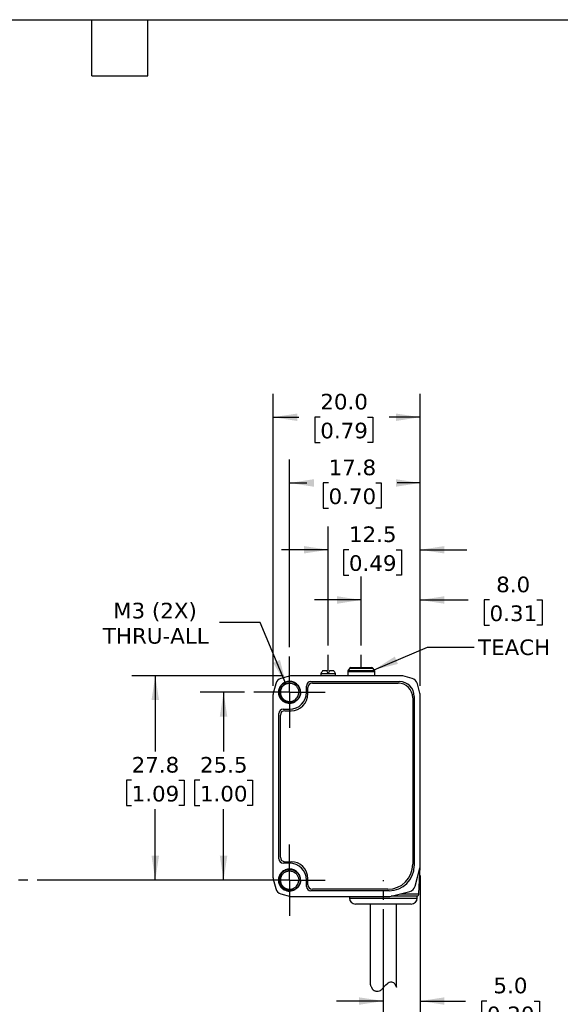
# Model space of a CAD drawing. Header units: millimetres. Extents: x 6 to 273, y 6 to 210.
# Tile 3 of 4: x 126 to 200, y 76 to 210. Entities that reach past the tile are written whole.
import ezdxf

# ---------------------------------------------------------------- set-up
doc = ezdxf.new("R2010")
doc.units = ezdxf.units.MM
doc.linetypes.add('SLD-Center', pattern=[19.05, 15.24, -1.27, 1.27, -1.27])
doc.linetypes.add('SLD-Solid', pattern=[0])
doc.layers.add('CENTER', color=40, linetype='SLD-Center')
doc.layers.add('DIMENSIONS', color=140, linetype='SLD-Solid', lineweight=25)
doc.layers.add('TEXT', color=140, linetype='SLD-Solid', lineweight=25)
doc.styles.add('SLDTEXTSTYLE1', font='VERDANA.TTF')
doc.styles.get("Standard").update_dxf_attribs({"font": 'VERDANA.TTF'})
doc.dimstyles.new('SLDDIMSTYLE0', dxfattribs={"dimtxt": 2.158008, "dimasz": 3.302, "dimexe": 0, "dimexo": 0.0625, "dimgap": 0.539502, "dimtad": 0, "dimtih": 1, "dimtoh": 1, "dimrnd": 1e-09, "dimzin": 12, "dimdsep": 46, "dimtxsty": 'SLDTEXTSTYLE1', "dimsah": 1, "dimcen": 0.09, "dimadec": 0, "dimazin": 3, "dimtfac": 1, "dimtmove": 0, "dimatfit": 0, "dimfxl": 0, "dimfrac": 2, "dimtolj": 1, "dimtzin": 12, "dimarcsym": 0})
doc.dimstyles.new('SLDDIMSTYLE1', dxfattribs={"dimtxt": 2.158008, "dimasz": 3.302, "dimexe": 0, "dimexo": 0.0625, "dimgap": 0.539502, "dimtad": 0, "dimtih": 1, "dimtoh": 1, "dimrnd": 1e-09, "dimzin": 12, "dimdsep": 46, "dimtxsty": 'SLDTEXTSTYLE1', "dimsah": 1, "dimcen": 0.09, "dimadec": 0, "dimazin": 3, "dimtfac": 1, "dimtofl": 0, "dimtmove": 0, "dimatfit": 3, "dimfxl": 0, "dimfrac": 2, "dimtolj": 1, "dimtzin": 12, "dimarcsym": 0})
doc.dimstyles.new('SLDDIMSTYLE2', dxfattribs={"dimtxt": 2.158008, "dimasz": 3.302, "dimexe": 0, "dimexo": 0.0625, "dimgap": 0.539502, "dimtad": 0, "dimtih": 1, "dimtoh": 1, "dimrnd": 1e-09, "dimzin": 4, "dimdsep": 46, "dimtxsty": 'SLDTEXTSTYLE1', "dimsah": 1, "dimcen": 0.09, "dimadec": 0, "dimazin": 1, "dimtfac": 1, "dimtmove": 0, "dimatfit": 0, "dimfxl": 0, "dimfrac": 2, "dimtolj": 1, "dimtzin": 12, "dimarcsym": 0})
doc.dimstyles.new('SLDDIMSTYLE3', dxfattribs={"dimtxt": 2.158008, "dimasz": 3.302, "dimexe": 0, "dimexo": 0.0625, "dimgap": 0.539502, "dimtad": 0, "dimtih": 1, "dimtoh": 1, "dimrnd": 1e-09, "dimzin": 12, "dimdsep": 46, "dimtxsty": 'SLDTEXTSTYLE1', "dimsah": 1, "dimcen": 0, "dimadec": 0, "dimazin": 3, "dimtfac": 1, "dimtofl": 0, "dimtmove": 0, "dimatfit": 3, "dimfxl": 0, "dimfrac": 2, "dimtolj": 1, "dimtzin": 12, "dimarcsym": 0})
doc.dimstyles.new('SLDDIMSTYLE4', dxfattribs={"dimtxt": 2.158008, "dimasz": 3.302, "dimexe": 0, "dimexo": 0.0625, "dimgap": 0.539502, "dimtad": 0, "dimtih": 1, "dimtoh": 1, "dimrnd": 1e-09, "dimzin": 4, "dimdsep": 46, "dimtxsty": 'SLDTEXTSTYLE1', "dimsah": 1, "dimcen": 0.09, "dimadec": 0, "dimazin": 1, "dimtfac": 1, "dimtofl": 0, "dimtmove": 0, "dimatfit": 3, "dimfxl": 0, "dimfrac": 2, "dimtolj": 1, "dimtzin": 12, "dimarcsym": 0})
doc.dimstyles.new('SLDDIMSTYLE5', dxfattribs={"dimtxt": 0.18, "dimasz": 3.302, "dimexe": 0, "dimexo": 0.0625, "dimgap": 0, "dimtad": 0, "dimtih": 1, "dimtoh": 1, "dimdec": 0, "dimrnd": 1e-09, "dimzin": 0, "dimdsep": 46, "dimtxsty": 'Standard', "dimsah": 1, "dimcen": 0.09, "dimadec": 0, "dimazin": 0, "dimtfac": 3.302, "dimtdec": 0, "dimtofl": 0, "dimtmove": 0, "dimatfit": 3, "dimfxl": 0, "dimfrac": 2, "dimtolj": 1, "dimtzin": 0, "dimarcsym": 0})

# ---------------------------------------------------------------- blocks, each defined once
blk = doc.blocks.new('_D_2')
at = {"layer": 'DIMENSIONS'}
for p, q in [((172.53, 124.55), (172.53, 133.92)), ((180.53, 119.1), (180.53, 133.92)), ((172.53, 130.75), (166.18, 130.75)), ((180.53, 130.75), (187.04, 130.75)), ((189.96, 130.75), (189.24, 130.75)), ((189.24, 130.75), (189.24, 127.32)), ((196.37, 130.75), (197.1, 130.75)), ((197.1, 130.75), (197.1, 127.32)), ((189.24, 127.32), (189.96, 127.32)), ((197.1, 127.32), (196.37, 127.32))]:
    blk.add_line(p, q, dxfattribs=at)
for points in [[(172.53, 130.75), (169.23, 131.26), (169.23, 130.24)], [(180.53, 130.75), (183.83, 130.24), (183.83, 131.26)]]:
    blk.add_solid(points, dxfattribs=at)
at = {"layer": 'DIMENSIONS', "char_height": 2.117, "attachment_point": 1, "style": 'SLDTEXTSTYLE1'}
for s, insert in [('8.0', (190.86, 133.92)), ('0.31', (189.96, 130.01))]:
    blk.add_mtext(s, dxfattribs=dict(at, insert=insert))
blk = doc.blocks.new('_D_3')
at = {"layer": 'DIMENSIONS'}
for p, q in [((168.03, 124.55), (168.03, 140.74)), ((180.53, 119.1), (180.53, 140.74)), ((168.03, 137.57), (161.68, 137.57)), ((170.85, 137.57), (170.12, 137.57)), ((170.12, 137.57), (170.12, 134.14)), ((177.26, 137.57), (177.99, 137.57)), ((177.99, 137.57), (177.99, 134.14)), ((180.53, 137.57), (186.88, 137.57)), ((170.12, 134.14), (170.85, 134.14)), ((177.99, 134.14), (177.26, 134.14))]:
    blk.add_line(p, q, dxfattribs=at)
for points in [[(168.03, 137.57), (164.73, 138.07), (164.73, 137.06)], [(180.53, 137.57), (183.83, 137.06), (183.83, 138.07)]]:
    blk.add_solid(points, dxfattribs=at)
at = {"layer": 'DIMENSIONS', "char_height": 2.117, "attachment_point": 1, "style": 'SLDTEXTSTYLE1'}
for s, insert in [('12.5', (170.85, 140.74)), ('0.49', (170.85, 136.82))]:
    blk.add_mtext(s, dxfattribs=dict(at, insert=insert))
blk = doc.blocks.new('_D_4')
at = {"layer": 'DIMENSIONS'}
for p, q in [((180.53, 93.32), (180.53, 73.11)), ((175.53, 76.29), (169.18, 76.29)), ((180.53, 76.29), (186.67, 76.29)), ((189.6, 76.29), (188.87, 76.29)), ((188.87, 76.29), (188.87, 72.86)), ((196.01, 76.29), (196.73, 76.29)), ((196.73, 76.29), (196.73, 72.86)), ((188.87, 72.86), (189.6, 72.86)), ((196.73, 72.86), (196.01, 72.86))]:
    blk.add_line(p, q, dxfattribs=at)
for points in [[(175.53, 76.29), (172.23, 76.79), (172.23, 75.78)], [(180.53, 76.29), (183.83, 75.78), (183.83, 76.79)]]:
    blk.add_solid(points, dxfattribs=at)
at = {"layer": 'DIMENSIONS', "char_height": 2.117, "attachment_point": 1, "style": 'SLDTEXTSTYLE1'}
for s, insert in [('5.0', (190.49, 79.46)), ('0.20', (189.6, 75.54))]:
    blk.add_mtext(s, dxfattribs=dict(at, insert=insert))
blk = doc.blocks.new('_D_5')
at = {"layer": 'DIMENSIONS'}
for p, q in [((156.67, 118.21), (150.64, 118.21)), ((153.81, 118.21), (153.81, 110.17)), ((150.6, 106.26), (149.88, 106.26)), ((149.88, 106.26), (149.88, 102.83)), ((157.02, 106.26), (157.74, 106.26)), ((157.74, 106.26), (157.74, 102.83)), ((149.88, 102.83), (150.6, 102.83)), ((153.81, 92.71), (153.81, 102.34)), ((157.74, 102.83), (157.02, 102.83)), ((156.67, 92.71), (150.64, 92.71))]:
    blk.add_line(p, q, dxfattribs=at)
for points in [[(153.81, 118.21), (153.3, 114.91), (154.32, 114.91)], [(153.81, 92.71), (154.32, 96.02), (153.3, 96.02)]]:
    blk.add_solid(points, dxfattribs=at)
at = {"layer": 'DIMENSIONS', "char_height": 2.117, "attachment_point": 1, "style": 'SLDTEXTSTYLE1'}
for s, insert in [('25.5', (150.6, 109.43)), ('1.00', (150.6, 105.51))]:
    blk.add_mtext(s, dxfattribs=dict(at, insert=insert))
blk = doc.blocks.new('_D_6')
at = {"layer": 'DIMENSIONS'}
for p, q in [((161.89, 120.46), (141.35, 120.46)), ((144.53, 120.46), (144.53, 110.17)), ((141.32, 106.26), (140.6, 106.26)), ((140.6, 106.26), (140.6, 102.83)), ((147.73, 106.26), (148.46, 106.26)), ((148.46, 106.26), (148.46, 102.83)), ((140.6, 102.83), (141.32, 102.83)), ((144.53, 92.71), (144.53, 102.34)), ((148.46, 102.83), (147.73, 102.83)), ((156.67, 92.71), (141.35, 92.71))]:
    blk.add_line(p, q, dxfattribs=at)
for points in [[(144.53, 120.46), (144.02, 117.16), (145.04, 117.16)], [(144.53, 92.71), (145.04, 96.02), (144.02, 96.02)]]:
    blk.add_solid(points, dxfattribs=at)
at = {"layer": 'DIMENSIONS', "char_height": 2.117, "attachment_point": 1, "style": 'SLDTEXTSTYLE1'}
for s, insert in [('27.8', (141.32, 109.43)), ('1.09', (141.32, 105.51))]:
    blk.add_mtext(s, dxfattribs=dict(at, insert=insert))
blk = doc.blocks.new('_D_7')
at = {"layer": 'DIMENSIONS'}
for p, q in [((158.79, 127.68), (153.24, 127.68)), ((162.29, 119.37), (158.79, 127.68))]:
    blk.add_line(p, q, dxfattribs=at)
blk.add_solid([(162.29, 119.37), (161.48, 122.61), (160.54, 122.21)], dxfattribs=at)
at = {"layer": 'DIMENSIONS', "char_height": 2.117, "attachment_point": 1, "style": 'SLDTEXTSTYLE1'}
for s, insert in [('M3 (2X)', (138.8, 130.37)), ('THRU-ALL', (137.41, 126.94))]:
    blk.add_mtext(s, dxfattribs=dict(at, insert=insert))
blk = doc.blocks.new('_D_8')
at = {"layer": 'DIMENSIONS'}
for p, q in [((162.78, 124.32), (162.78, 149.82)), ((180.53, 119.1), (180.53, 149.82)), ((162.78, 146.64), (165.15, 146.64)), ((168.08, 146.64), (167.35, 146.64)), ((167.35, 146.64), (167.35, 143.21)), ((174.49, 146.64), (175.21, 146.64)), ((175.21, 146.64), (175.21, 143.21)), ((180.53, 146.64), (177.41, 146.64)), ((167.35, 143.21), (168.08, 143.21)), ((175.21, 143.21), (174.49, 143.21))]:
    blk.add_line(p, q, dxfattribs=at)
for points in [[(162.78, 146.64), (166.08, 146.13), (166.08, 147.15)], [(180.53, 146.64), (177.23, 147.15), (177.23, 146.13)]]:
    blk.add_solid(points, dxfattribs=at)
at = {"layer": 'DIMENSIONS', "char_height": 2.117, "attachment_point": 1, "style": 'SLDTEXTSTYLE1'}
for s, insert in [('17.8', (168.08, 149.81)), ('0.70', (168.08, 145.9))]:
    blk.add_mtext(s, dxfattribs=dict(at, insert=insert))
blk = doc.blocks.new('_D_9')
at = {"layer": 'DIMENSIONS'}
for p, q in [((160.53, 119.1), (160.53, 158.74)), ((180.53, 119.1), (180.53, 158.74)), ((160.53, 155.57), (164.03, 155.57)), ((166.96, 155.57), (166.23, 155.57)), ((166.23, 155.57), (166.23, 152.14)), ((173.37, 155.57), (174.1, 155.57)), ((174.1, 155.57), (174.1, 152.14)), ((180.53, 155.57), (176.3, 155.57)), ((166.23, 152.14), (166.96, 152.14)), ((174.1, 152.14), (173.37, 152.14))]:
    blk.add_line(p, q, dxfattribs=at)
for points in [[(160.53, 155.57), (163.83, 155.06), (163.83, 156.07)], [(180.53, 155.57), (177.23, 156.07), (177.23, 155.06)]]:
    blk.add_solid(points, dxfattribs=at)
at = {"layer": 'DIMENSIONS', "char_height": 2.117, "attachment_point": 1, "style": 'SLDTEXTSTYLE1'}
for s, insert in [('20.0', (166.96, 158.74)), ('0.79', (166.96, 154.82))]:
    blk.add_mtext(s, dxfattribs=dict(at, insert=insert))
blk = doc.blocks.new('SW_CENTERMARKSYMBOL_0')
at = {"layer": 'CENTER', "color": 0}
for p, q in [((0, 2.54), (0, 4.84)), ((0, 0), (0, 2.54)), ((-2.54, 0), (-4.84, 0)), ((0, 0), (-2.54, 0)), ((0, 0), (0, -2.54)), ((0, 0), (2.54, 0)), ((2.54, 0), (4.84, 0)), ((0, -2.54), (0, -4.84))]:
    blk.add_line(p, q, dxfattribs=at)
blk = doc.blocks.new('SW_CENTERMARKSYMBOL_1')
at = {"layer": 'CENTER', "color": 0}
for p, q in [((0, 2.54), (0, 4.84)), ((0, 0), (0, 2.54)), ((-2.54, 0), (-4.84, 0)), ((0, 0), (-2.54, 0)), ((0, 0), (0, -2.54)), ((0, 0), (2.54, 0)), ((2.54, 0), (4.84, 0)), ((0, -2.54), (0, -4.84))]:
    blk.add_line(p, q, dxfattribs=at)

msp = doc.modelspace()

# ---------------------------------------------------------------- linework, layer by layer
for p, q in [((162.903, 120.431), (161.613, 120.091)), ((177.897, 120.464), (163.157, 120.464)), ((167.05, 120.784), (167.027, 120.739)), ((167.027, 120.739), (167.027, 120.464)), ((169.027, 120.739), (167.027, 120.739)), ((167.837, 121.114), (167.24, 121.114)), ((168.027, 120.784), (167.837, 121.114)), ((168.217, 121.114), (168.027, 120.784)), ((168.815, 121.114), (168.217, 121.114)), ((169.027, 120.739), (169.005, 120.784)), ((169.027, 120.464), (169.027, 120.739)), ((170.677, 121.01), (170.677, 120.464)), ((174.377, 121.01), (170.677, 121.01)), ((170.908, 121.464), (170.704, 121.11)), ((174.351, 121.11), (170.704, 121.11)), ((174.147, 121.464), (170.908, 121.464)), ((174.351, 121.11), (174.147, 121.464)), ((174.377, 120.464), (174.377, 121.01)), ((179.442, 120.091), (178.152, 120.431)), ((160.9, 119.379), (160.56, 118.089)), ((165.077, 118.214), (165.077, 119.064)), ((165.677, 119.664), (177.727, 119.664)), ((165.877, 119.464), (177.527, 119.464)), ((180.494, 118.089), (180.154, 119.379)), ((160.527, 117.834), (160.527, 93.094)), ((161.277, 118.214), (161.456, 118.214)), ((164.251, 118.214), (164.02, 118.214)), ((165.277, 118.014), (165.277, 118.864)), ((179.727, 117.664), (179.727, 94.664)), ((180.527, 94.594), (180.527, 117.834)), ((179.527, 117.464), (179.527, 94.864)), ((161.327, 95.614), (161.327, 115.314)), ((161.527, 95.814), (161.527, 115.114)), ((161.927, 115.914), (162.777, 115.914)), ((162.127, 115.714), (162.977, 115.714)), ((162.777, 95.014), (161.927, 95.014)), ((162.127, 95.214), (162.977, 95.214)), ((179.834, 91.866), (180.494, 94.336)), ((180.347, 90.845), (180.523, 94.498)), ((160.56, 92.839), (160.9, 91.549)), ((161.277, 92.714), (161.456, 92.714)), ((164.251, 92.714), (164.02, 92.714)), ((165.077, 91.864), (165.077, 92.714)), ((165.277, 92.064), (165.277, 92.914)), ((176.327, 91.264), (165.677, 91.264)), ((176.127, 91.464), (165.877, 91.464)), ((176.397, 90.464), (179.114, 91.155)), ((161.613, 90.837), (162.903, 90.497)), ((163.157, 90.464), (176.397, 90.464)), ((170.927, 90.464), (170.927, 90.264)), ((170.927, 90.264), (180.127, 90.264)), ((180.127, 90.507), (176.566, 90.507)), ((177.895, 90.845), (180.347, 90.845)), ((180.127, 90.264), (180.127, 90.507)), ((173.727, 89.464), (173.727, 78.544)), ((177.327, 78.159), (177.327, 89.464))]:
    msp.add_line(p, q)
for centre, radius, start, end in [((163.157, 119.464), 1, 90, 104.76542), ((170.877, 121.01), 0.2, 150, 180), ((171.082, 121.364), 0.2, 90, 150), ((173.973, 121.364), 0.2, 30, 90), ((174.177, 121.01), 0.2, 0, 30), ((177.897, 119.464), 1, 75.23458, 90), ((161.867, 119.124), 1, 104.76542, 165.23458), ((165.677, 119.064), 0.6, 90, 180), ((165.877, 118.864), 0.6, 90, 180), ((177.527, 117.464), 2, 0, 90), ((177.727, 117.664), 2, 0, 90), ((179.187, 119.124), 1, 14.76542, 75.23458), ((161.527, 117.834), 1, 165.23458, 180), ((162.777, 118.214), 2.3, 270, 0), ((162.977, 118.014), 2.3, 270, 0), ((179.527, 117.834), 1, 0, 14.76542), ((161.927, 115.314), 0.6, 90, 180), ((162.127, 115.114), 0.6, 90, 180), ((161.927, 95.614), 0.6, 180, 270), ((162.127, 95.814), 0.6, 180, 270), ((162.777, 92.714), 2.3, 0, 90), ((162.977, 92.914), 2.3, 0, 90), ((176.127, 94.864), 3.4, 270, 0), ((176.327, 94.664), 3.4, 270, 0), ((179.527, 94.594), 1, 345.03971, 0), ((161.527, 93.094), 1, 180, 194.76542), ((161.867, 91.804), 1, 194.76542, 255.23458), ((165.677, 91.864), 0.6, 180, 270), ((165.877, 92.064), 0.6, 180, 270), ((178.867, 92.124), 1, 284.2689, 345.03971), ((163.157, 91.464), 1, 255.23458, 270), ((171.727, 90.264), 0.8, 180, 270), ((179.327, 90.264), 0.8, 270, 0), ((179.947, 90.864), 0.4, 296.74368, 357.2443)]:
    msp.add_arc(centre, radius, start, end)
for start_param, end_param in [(0.3927394, 0.4949341), (5.7882512, 5.8904459)]:
    msp.add_ellipse((168.027, 114.163), major_axis=(0, 7.523), ratio=0.2734697, start_param=start_param, end_param=end_param)
for points, knots in [([(171.082, 121.564), (171.082, 121.564), (171.729, 121.564), (173.325, 121.564), (173.973, 121.564), (173.973, 121.564)], [0, 0, 0, 0, 0.5, 0.5, 1, 1, 1, 1]), ([(164.265, 118.214), (164.265, 118.409), (164.227, 118.603), (164.079, 118.964), (163.969, 119.129), (163.694, 119.406), (163.529, 119.517), (163.168, 119.668), (162.973, 119.707), (162.582, 119.708), (162.386, 119.67), (162.024, 119.521), (161.858, 119.41), (161.58, 119.134), (161.469, 118.968), (161.318, 118.606), (161.278, 118.41), (161.277, 118.214)], [0, 0, 0, 0, 0.125, 0.125, 0.25, 0.25, 0.375, 0.375, 0.5, 0.5, 0.625, 0.625, 0.75, 0.75, 0.875, 0.875, 1, 1, 1, 1]), ([(164.269, 118.215), (164.261, 118.171), (164.245, 118.076), (164.221, 117.948), (164.187, 117.804), (164.125, 117.623), (164.006, 117.398), (163.784, 117.126), (163.394, 116.843), (162.82, 116.705), (162.216, 116.82), (161.727, 117.139), (161.397, 117.62), (161.261, 118.252), (161.436, 118.956), (161.984, 119.525), (162.741, 119.746), (163.509, 119.561), (164.082, 119.019), (164.236, 118.503), (164.243, 118.218), (164.242, 118.141), (164.232, 118.015), (164.199, 117.84), (164.126, 117.623), (163.992, 117.376), (163.777, 117.124), (163.466, 116.899), (163.056, 116.751), (162.568, 116.734), (162.052, 116.9), (161.594, 117.28), (161.304, 117.861), (161.295, 118.564), (161.64, 119.241), (162.322, 119.687), (163.194, 119.709), (163.98, 119.213), (164.322, 118.362), (164.149, 117.531), (163.641, 116.955), (162.954, 116.704), (162.266, 116.788), (161.714, 117.142), (161.377, 117.662), (161.277, 118.235), (161.389, 118.77), (161.659, 119.201), (162.027, 119.499), (162.435, 119.659), (162.835, 119.694), (163.196, 119.632), (163.5, 119.501), (163.741, 119.329), (163.921, 119.141), (164.047, 118.954), (164.131, 118.782), (164.183, 118.635), (164.212, 118.517), (164.227, 118.432), (164.233, 118.381), (164.257, 118.142), (164.2, 117.697), (163.852, 117.154), (163.333, 116.814), (162.747, 116.712), (162.192, 116.834), (161.741, 117.135), (161.438, 117.554), (161.299, 118.026), (161.316, 118.492), (161.464, 118.908), (161.71, 119.244), (162.018, 119.486), (162.354, 119.631), (162.691, 119.689), (163.007, 119.671), (163.289, 119.596), (163.53, 119.48), (163.727, 119.338), (163.881, 119.184), (163.999, 119.03), (164.084, 118.884), (164.142, 118.752), (164.181, 118.638), (164.205, 118.545), (164.219, 118.475), (164.227, 118.428), (164.23, 118.405), (164.231, 118.398)], [0, 0, 0, 0, 0.0037047, 0.0080053, 0.0107603, 0.0158759, 0.0237295, 0.0315819, 0.0446394, 0.0628293, 0.0784613, 0.0940934, 0.1097254, 0.1253574, 0.1460962, 0.1668352, 0.1875741, 0.2083129, 0.2290518, 0.2497908, 0.2504885, 0.2525805, 0.2560656, 0.2609432, 0.2672127, 0.2748701, 0.2839157, 0.294344, 0.3061543, 0.3193427, 0.3339042, 0.3498346, 0.3671295, 0.3857838, 0.4057917, 0.4271473, 0.4498442, 0.4738754, 0.4992344, 0.520394, 0.540634, 0.5599515, 0.578344, 0.5958091, 0.6123442, 0.6279468, 0.6426148, 0.6563455, 0.6691369, 0.6809882, 0.6918988, 0.7018645, 0.7108858, 0.7189609, 0.7260887, 0.7322678, 0.7374986, 0.7417788, 0.7451084, 0.7474872, 0.7489149, 0.7493911, 0.7672576, 0.7844712, 0.8010308, 0.8169353, 0.8321835, 0.8467744, 0.8607074, 0.873982, 0.8865968, 0.8985495, 0.90984, 0.9204693, 0.9304344, 0.9397355, 0.9483726, 0.9563435, 0.9636495, 0.9702888, 0.976261, 0.981567, 0.9862048, 0.9901745, 0.9934766, 0.9961105, 0.9980758, 0.9993723, 1, 1, 1, 1]), ([(161.456, 118.214), (161.467, 118.449), (161.543, 118.676), (161.796, 119.057), (161.972, 119.21), (162.172, 119.307)], [0, 0, 0, 0, 0.5, 0.5, 1, 1, 1, 1]), ([(162.053, 119.228), (161.998, 119.187), (161.878, 119.096), (161.732, 118.912), (161.616, 118.696), (161.541, 118.459), (161.532, 118.296), (161.527, 118.214)], [0, 0, 0, 0, 0.1735014, 0.3801261, 0.5867507, 0.7933754, 1, 1, 1, 1]), ([(162.172, 119.307), (162.205, 119.325), (162.271, 119.359), (162.374, 119.398), (162.476, 119.429), (162.578, 119.449), (162.679, 119.461), (162.901, 119.47), (163.202, 119.413), (163.488, 119.253), (163.661, 119.104), (163.782, 118.965), (163.885, 118.805), (163.964, 118.624), (164.017, 118.424), (164.024, 118.285), (164.027, 118.214)], [0, 0, 0, 0, 0.0435236, 0.0859015, 0.1271336, 0.1672198, 0.20616, 0.2439543, 0.4253037, 0.5505687, 0.6193154, 0.6893784, 0.7624781, 0.8386149, 0.9177889, 1, 1, 1, 1]), ([(161.277, 118.214), (161.278, 117.949), (161.35, 117.686), (161.618, 117.23), (161.813, 117.039), (162.274, 116.782), (162.538, 116.716), (163.065, 116.726), (163.326, 116.802), (163.551, 116.939)], [0, 0, 0, 0, 0.25, 0.25, 0.5, 0.5, 0.75, 0.75, 1, 1, 1, 1]), ([(163.537, 116.961), (163.31, 116.838), (163.053, 116.777), (162.548, 116.793), (162.302, 116.869), (161.885, 117.131), (161.716, 117.316), (161.495, 117.741), (161.444, 117.981), (161.456, 118.214)], [0, 0, 0, 0, 0.25, 0.25, 0.5, 0.5, 0.75, 0.75, 1, 1, 1, 1]), ([(161.527, 118.214), (161.529, 118.175), (161.531, 118.098), (161.547, 117.986), (161.572, 117.878), (161.605, 117.775), (161.646, 117.678), (161.694, 117.588), (161.747, 117.504), (161.805, 117.426), (161.867, 117.355), (161.932, 117.292), (161.999, 117.234), (162.068, 117.184), (162.138, 117.139), (162.207, 117.101), (162.277, 117.068), (162.346, 117.04), (162.413, 117.017), (162.479, 116.999), (162.544, 116.985), (162.606, 116.975), (162.665, 116.969), (162.722, 116.965), (162.887, 116.961), (163.167, 117.005), (163.58, 117.212), (163.869, 117.55), (163.988, 117.877), (164.025, 118.071), (164.032, 118.169), (164.035, 118.215)], [0, 0, 0, 0, 0.0296876, 0.0586604, 0.0869145, 0.1144465, 0.1412577, 0.1673526, 0.192731, 0.2173897, 0.2413267, 0.2645426, 0.2870406, 0.3088216, 0.329884, 0.350226, 0.3698466, 0.3887462, 0.4069269, 0.4243894, 0.4411334, 0.4571581, 0.4724626, 0.4870464, 0.5009094, 0.5982791, 0.7004812, 0.8493971, 0.924404, 0.9649137, 1, 1, 1, 1]), ([(164.268, 118.214), (164.269, 118.198), (164.271, 118.165), (164.272, 118.101), (164.264, 117.99), (164.234, 117.846), (164.172, 117.664), (164.083, 117.483), (163.957, 117.303), (163.818, 117.158), (163.679, 117.045), (163.582, 116.988), (163.537, 116.961)], [0, 0, 0, 0, 0.03268993, 0.0638605, 0.12723379, 0.2529295, 0.35079646, 0.50337573, 0.64883184, 0.78001262, 0.8970389, 1, 1, 1, 1]), ([(164.265, 92.714), (164.265, 92.909), (164.227, 93.103), (164.079, 93.464), (163.969, 93.629), (163.694, 93.906), (163.529, 94.017), (163.168, 94.168), (162.973, 94.207), (162.582, 94.208), (162.386, 94.17), (162.024, 94.021), (161.858, 93.91), (161.58, 93.634), (161.469, 93.468), (161.318, 93.106), (161.278, 92.91), (161.277, 92.714)], [0, 0, 0, 0, 0.125, 0.125, 0.25, 0.25, 0.375, 0.375, 0.5, 0.5, 0.625, 0.625, 0.75, 0.75, 0.875, 0.875, 1, 1, 1, 1]), ([(164.269, 92.715), (164.261, 92.671), (164.245, 92.576), (164.221, 92.448), (164.187, 92.304), (164.125, 92.123), (164.006, 91.898), (163.784, 91.626), (163.394, 91.343), (162.82, 91.205), (162.216, 91.32), (161.727, 91.639), (161.397, 92.12), (161.261, 92.752), (161.436, 93.456), (161.984, 94.025), (162.741, 94.246), (163.509, 94.061), (164.082, 93.519), (164.236, 93.003), (164.243, 92.718), (164.242, 92.641), (164.232, 92.515), (164.199, 92.34), (164.126, 92.123), (163.992, 91.876), (163.777, 91.624), (163.466, 91.399), (163.056, 91.251), (162.568, 91.234), (162.052, 91.4), (161.594, 91.78), (161.304, 92.361), (161.295, 93.064), (161.64, 93.741), (162.322, 94.187), (163.194, 94.209), (163.98, 93.713), (164.322, 92.862), (164.149, 92.031), (163.641, 91.455), (162.954, 91.204), (162.266, 91.288), (161.714, 91.642), (161.377, 92.162), (161.277, 92.735), (161.389, 93.27), (161.659, 93.701), (162.027, 93.999), (162.435, 94.159), (162.835, 94.194), (163.196, 94.132), (163.5, 94.001), (163.741, 93.829), (163.921, 93.641), (164.047, 93.454), (164.131, 93.282), (164.183, 93.135), (164.212, 93.017), (164.227, 92.932), (164.233, 92.881), (164.257, 92.642), (164.2, 92.197), (163.852, 91.654), (163.333, 91.314), (162.747, 91.212), (162.192, 91.334), (161.741, 91.635), (161.438, 92.054), (161.299, 92.526), (161.316, 92.992), (161.464, 93.408), (161.71, 93.744), (162.018, 93.986), (162.354, 94.131), (162.691, 94.189), (163.007, 94.171), (163.289, 94.096), (163.53, 93.98), (163.727, 93.838), (163.881, 93.684), (163.999, 93.53), (164.084, 93.384), (164.142, 93.252), (164.181, 93.138), (164.205, 93.045), (164.219, 92.975), (164.227, 92.928), (164.23, 92.905), (164.231, 92.898)], [0, 0, 0, 0, 0.0037047, 0.0080053, 0.0107603, 0.0158759, 0.0237295, 0.0315819, 0.0446394, 0.0628293, 0.0784613, 0.0940934, 0.1097254, 0.1253574, 0.1460962, 0.1668352, 0.1875741, 0.2083129, 0.2290518, 0.2497908, 0.2504885, 0.2525805, 0.2560656, 0.2609432, 0.2672127, 0.2748701, 0.2839157, 0.294344, 0.3061543, 0.3193427, 0.3339042, 0.3498346, 0.3671295, 0.3857838, 0.4057917, 0.4271473, 0.4498442, 0.4738754, 0.4992344, 0.520394, 0.540634, 0.5599515, 0.578344, 0.5958091, 0.6123442, 0.6279468, 0.6426148, 0.6563455, 0.6691369, 0.6809882, 0.6918988, 0.7018645, 0.7108858, 0.7189609, 0.7260887, 0.7322678, 0.7374986, 0.7417788, 0.7451084, 0.7474872, 0.7489149, 0.7493911, 0.7672576, 0.7844712, 0.8010308, 0.8169353, 0.8321835, 0.8467744, 0.8607074, 0.873982, 0.8865968, 0.8985495, 0.90984, 0.9204693, 0.9304344, 0.9397355, 0.9483726, 0.9563435, 0.9636495, 0.9702888, 0.976261, 0.981567, 0.9862048, 0.9901745, 0.9934766, 0.9961105, 0.9980758, 0.9993723, 1, 1, 1, 1]), ([(161.456, 92.714), (161.467, 92.949), (161.543, 93.176), (161.796, 93.557), (161.972, 93.71), (162.172, 93.807)], [0, 0, 0, 0, 0.5, 0.5, 1, 1, 1, 1]), ([(162.053, 93.728), (161.998, 93.687), (161.878, 93.596), (161.732, 93.412), (161.616, 93.196), (161.541, 92.959), (161.532, 92.796), (161.527, 92.714)], [0, 0, 0, 0, 0.1735014, 0.3801261, 0.5867507, 0.7933754, 1, 1, 1, 1]), ([(162.172, 93.807), (162.205, 93.825), (162.271, 93.859), (162.374, 93.898), (162.476, 93.929), (162.578, 93.949), (162.679, 93.961), (162.901, 93.97), (163.202, 93.913), (163.488, 93.753), (163.661, 93.604), (163.782, 93.465), (163.885, 93.305), (163.964, 93.124), (164.017, 92.924), (164.024, 92.785), (164.027, 92.714)], [0, 0, 0, 0, 0.0435236, 0.0859015, 0.1271336, 0.1672198, 0.20616, 0.2439543, 0.4253037, 0.5505687, 0.6193154, 0.6893784, 0.7624781, 0.8386149, 0.9177889, 1, 1, 1, 1]), ([(161.277, 92.714), (161.278, 92.449), (161.35, 92.186), (161.618, 91.73), (161.813, 91.539), (162.274, 91.282), (162.538, 91.216), (163.065, 91.226), (163.326, 91.302), (163.551, 91.439)], [0, 0, 0, 0, 0.25, 0.25, 0.5, 0.5, 0.75, 0.75, 1, 1, 1, 1]), ([(163.537, 91.461), (163.31, 91.338), (163.053, 91.277), (162.548, 91.293), (162.302, 91.369), (161.885, 91.631), (161.716, 91.816), (161.495, 92.241), (161.444, 92.481), (161.456, 92.714)], [0, 0, 0, 0, 0.25, 0.25, 0.5, 0.5, 0.75, 0.75, 1, 1, 1, 1]), ([(161.527, 92.714), (161.529, 92.675), (161.531, 92.598), (161.547, 92.486), (161.572, 92.378), (161.605, 92.275), (161.646, 92.178), (161.694, 92.088), (161.747, 92.004), (161.805, 91.926), (161.867, 91.855), (161.932, 91.792), (161.999, 91.734), (162.068, 91.684), (162.138, 91.639), (162.207, 91.601), (162.277, 91.568), (162.346, 91.54), (162.413, 91.517), (162.479, 91.499), (162.544, 91.485), (162.606, 91.475), (162.665, 91.469), (162.722, 91.465), (162.887, 91.461), (163.167, 91.505), (163.58, 91.712), (163.869, 92.05), (163.988, 92.377), (164.025, 92.571), (164.032, 92.669), (164.035, 92.715)], [0, 0, 0, 0, 0.0296876, 0.0586604, 0.0869145, 0.1144465, 0.1412577, 0.1673526, 0.192731, 0.2173897, 0.2413267, 0.2645426, 0.2870406, 0.3088216, 0.329884, 0.350226, 0.3698466, 0.3887462, 0.4069269, 0.4243894, 0.4411334, 0.4571581, 0.4724626, 0.4870464, 0.5009094, 0.5982791, 0.7004812, 0.8493971, 0.924404, 0.9649137, 1, 1, 1, 1]), ([(164.268, 92.714), (164.269, 92.698), (164.271, 92.665), (164.272, 92.601), (164.264, 92.49), (164.234, 92.346), (164.172, 92.164), (164.083, 91.983), (163.957, 91.803), (163.818, 91.658), (163.679, 91.545), (163.582, 91.488), (163.537, 91.461)], [0, 0, 0, 0, 0.0326899, 0.0638605, 0.1272338, 0.2529295, 0.3507965, 0.5033757, 0.6488318, 0.7800126, 0.8970389, 1, 1, 1, 1]), ([(179.327, 89.464), (179.327, 89.464), (177.625, 89.464), (173.43, 89.464), (171.727, 89.464), (171.727, 89.464)], [0, 0, 0, 0, 0.5, 0.5, 1, 1, 1, 1]), ([(176.057, 78.634), (176.129, 78.732), (176.226, 78.805), (176.431, 78.89), (176.538, 78.901), (176.73, 78.881), (176.816, 78.85), (176.964, 78.762), (177.026, 78.705), (177.077, 78.634)], [0, 0, 0, 0, 0.25, 0.25, 0.5, 0.5, 0.75, 0.75, 1, 1, 1, 1]), ([(173.731, 78.544), (173.732, 78.542), (173.734, 78.536), (173.787, 78.414), (173.866, 78.246), (173.944, 78.09), (173.999, 77.989), (174.017, 77.954)], [0, 0, 0, 0, 0.1637558, 0.4222213, 0.6470678, 0.8773484, 1, 1, 1, 1]), ([(174.017, 77.954), (174.085, 77.864), (174.167, 77.789), (174.318, 77.701), (174.372, 77.676), (174.488, 77.638), (174.551, 77.624), (174.746, 77.605), (174.89, 77.623), (175.16, 77.736), (175.285, 77.831), (175.377, 77.954)], [0, 0, 0, 0, 0.25, 0.25, 0.375, 0.375, 0.5, 0.5, 0.75, 0.75, 1, 1, 1, 1]), ([(177.077, 78.634), (177.121, 78.54), (177.185, 78.401), (177.259, 78.271), (177.3, 78.202), (177.324, 78.162), (177.325, 78.16), (177.326, 78.159)], [0, 0, 0, 0, 0.349539, 0.5231861, 0.7024574, 0.8652601, 1, 1, 1, 1])]:
    msp.add_open_spline(points, degree=3, knots=knots)
msp.add_open_spline([(175.377, 77.954), (175.585, 78.205), (175.812, 78.431), (176.057, 78.634)], degree=3)
at = {"layer": 'CENTER'}
for p, q in [((162.777, 92.714), (99.997, 92.714)), ((175.527, 73.504), (175.527, 92.714))]:
    msp.add_line(p, q, dxfattribs=at)
at = {"layer": 'DIMENSIONS'}
for p, q in [((168.027, 121.127), (168.027, 123.28)), ((172.527, 121.564), (172.527, 123.28))]:
    msp.add_line(p, q, dxfattribs=at)
at = {"layer": 'TEXT'}
for p, q in [((6.35, 209.55), (273.05, 209.55)), ((135.89, 201.93), (135.89, 209.55)), ((143.51, 201.93), (143.51, 209.55)), ((135.89, 201.93), (143.51, 201.93))]:
    msp.add_line(p, q, dxfattribs=at)

# ---------------------------------------------------------------- block references
at = {"layer": 'CENTER'}
for name, p in [('SW_CENTERMARKSYMBOL_0', (162.777, 118.214)), ('SW_CENTERMARKSYMBOL_1', (162.777, 92.714))]:
    msp.add_blockref(name, p, dxfattribs=at)

# ---------------------------------------------------------------- texts
at = {"layer": 'TEXT', "insert": (188.396, 125.392), "char_height": 2.1167, "attachment_point": 1, "style": 'SLDTEXTSTYLE1'}
msp.add_mtext('TEACH', dxfattribs=at)

# ---------------------------------------------------------------- dimensions: what is measured, and where the dimension line sits
at = {"layer": 'DIMENSIONS'}
for base, p1, p2, dimstyle, picture, middle in [((160.527, 155.565), (180.527, 117.834), (160.527, 117.834), 'SLDDIMSTYLE4', '_D_9', (170.165, 155.565)), ((162.777, 146.643), (180.527, 117.834), (162.777, 123.054), 'SLDDIMSTYLE1', '_D_8', (171.282, 146.643)), ((168.027, 137.565), (180.527, 117.834), (168.027, 123.28), 'SLDDIMSTYLE0', '_D_3', (174.055, 137.565)), ((172.527, 130.749), (180.527, 117.834), (172.527, 123.28), 'SLDDIMSTYLE2', '_D_2', (193.168, 130.749)), ((180.527, 76.285), (175.527, 73.504), (180.527, 94.594), 'SLDDIMSTYLE2', '_D_4', (192.803, 76.285))]:
    dim = msp.add_linear_dim(base=base, p1=p1, p2=p2, dimstyle=dimstyle, dxfattribs=at)
    dim.commit()
    dim.dimension.update_dxf_attribs({"geometry": picture, "text_midpoint": middle, "dimtype": 160})
dim = msp.add_radius_dim(center=(162.777, 118.214), mpoint=(162.293, 119.366), text='M3 (2X)\\PTHRU-ALL', dimstyle='SLDDIMSTYLE3', dxfattribs=at)
dim.commit()
dim.dimension.update_dxf_attribs({"geometry": '_D_7', "text_midpoint": (144.527, 127.679), "dimtype": 164})
for base, p1, picture, middle in [((144.527, 92.714), (163.157, 120.464), '_D_6', (144.527, 106.255)), ((153.811, 92.714), (157.937, 118.214), '_D_5', (153.811, 106.255))]:
    dim = msp.add_linear_dim(base=base, p1=p1, p2=(157.937, 92.714), angle=90, dimstyle='SLDDIMSTYLE1', dxfattribs=at)
    dim.commit()
    dim.dimension.update_dxf_attribs({"geometry": picture, "text_midpoint": middle, "dimtype": 160})

# ---------------------------------------------------------------- leaders
at = {"layer": 'TEXT'}
msp.add_leader([(174.259, 121.27), (181.523, 124.357), (187.873, 124.357)], dimstyle='SLDDIMSTYLE5', dxfattribs=at)

doc.saveas('drawing.dxf')
